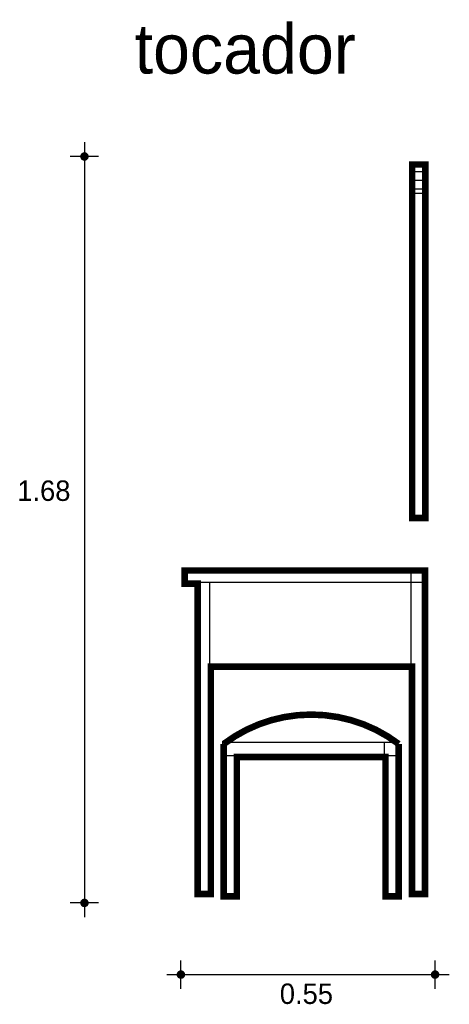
# Model space of a CAD drawing. Extents: x 6.65 to 7.63, y 9.32 to 11.57.
import ezdxf

# ---------------------------------------------------------------- set-up
doc = ezdxf.new("R2010")
doc.units = 0
doc.header["$MEASUREMENT"] = 0
doc.layers.get('0').update_dxf_attribs({"linetype": 'CONTINUOUS'})
for name, color, linetype in [('BORDE', 2, 'CONTINUOUS'), ('COTAS', 6, 'CONTINUOUS'), ('DIBUJO', 5, 'CONTINUOUS'), ('TEXTO', 4, 'CONTINUOUS')]:
    doc.layers.add(name, color=color, linetype=linetype)

# ---------------------------------------------------------------- blocks, each defined once
blk = doc.blocks.new('TOCADORC')
at = {"layer": 'DIBUJO'}
for p, q in [((2.4294, -1.4505), (2.4294, -0.6419)), ((2.4594, -0.6419), (2.4294, -0.6419)), ((2.4594, -1.4505), (2.4594, -0.6419)), ((2.4594, -0.6619), (2.4294, -0.6619)), ((2.4594, -0.6819), (2.4294, -0.6819)), ((2.4594, -0.7019), (2.4294, -0.7019)), ((2.4594, -0.7119), (2.4294, -0.7119)), ((2.4294, -1.4505), (2.4594, -1.4505)), ((1.909, -1.5705), (2.459, -1.5705)), ((1.909, -1.5705), (1.909, -1.6005)), ((2.429, -1.5705), (2.429, -2.3105)), ((2.459, -1.5705), (2.459, -2.3105)), ((1.909, -1.6005), (2.459, -1.6005)), ((1.939, -1.6005), (1.939, -2.3105)), ((1.969, -1.6005), (1.969, -2.3105)), ((1.969, -1.7905), (2.429, -1.7905)), ((1.9985, -1.9672), (2.3985, -1.9672)), ((1.9985, -1.9672), (1.9985, -2.3156)), ((2.3685, -1.9672), (2.3685, -2.3156)), ((2.3985, -1.9672), (2.3985, -2.3156)), ((1.9985, -1.9972), (2.3985, -1.9972)), ((2.0285, -1.9972), (2.0285, -2.3156)), ((1.939, -2.3105), (1.969, -2.3105)), ((1.9985, -2.3156), (2.0285, -2.3156)), ((2.3685, -2.3156), (2.3985, -2.3156)), ((2.429, -2.3105), (2.459, -2.3105))]:
    blk.add_line(p, q, dxfattribs=at)
blk.add_arc((2.1985, -2.2314), 0.3314, 52.8761, 127.1239, dxfattribs=at)

msp = doc.modelspace()

# ---------------------------------------------------------------- linework, layer by layer
at = {"layer": 'BORDE', "const_width": 0.015}
for points in [[(7.5748, 10.4326), (7.5448, 10.4326), (7.5448, 11.2412), (7.5748, 11.2412)], [(7.0244, 10.3126), (7.0244, 10.2826), (7.0544, 10.2826), (7.0544, 9.5726), (7.0844, 9.5726), (7.0844, 10.0926), (7.5444, 10.0926), (7.5444, 9.5726), (7.5744, 9.5726), (7.5744, 10.3126)]]:
    msp.add_lwpolyline(points, close=True, dxfattribs=at)
msp.add_lwpolyline([(7.1439, 9.5675), (7.1439, 9.8859), (7.4839, 9.8859), (7.4839, 9.5675), (7.5139, 9.5675), (7.5139, 9.9159, 0.335798), (7.1139, 9.9159), (7.1139, 9.5675)], format="xyb", close=True, dxfattribs=at)
at = {"layer": 'COTAS'}
for p, q in [((6.7953, 11.2921), (6.7953, 9.5198)), ((6.8278, 11.2596), (6.7629, 11.2596)), ((6.8278, 9.5522), (6.7629, 9.5522)), ((7.0159, 9.3559), (7.0159, 9.4208)), ((7.5973, 9.3559), (7.5973, 9.4208)), ((6.9834, 9.3883), (7.6297, 9.3883))]:
    msp.add_line(p, q, dxfattribs=at)
at = {"layer": 'COTAS', "const_width": 0.00974}
for points in [[(6.7905, 11.2596, 1), (6.8002, 11.2596, 1)], [(6.7905, 9.5522, 1), (6.8002, 9.5522, 1)], [(7.011, 9.3883, 1), (7.0208, 9.3883, 1)], [(7.5924, 9.3883, 1), (7.6021, 9.3883, 1)]]:
    msp.add_lwpolyline(points, format="xyb", close=True, dxfattribs=at)

# ---------------------------------------------------------------- block references
msp.add_blockref('TOCADORC', (5.1125, 11.8868))

# ---------------------------------------------------------------- texts
at = {"layer": 'COTAS'}
for s, p in [('1.68', (6.6416, 10.4718)), ('0.55', (7.2421, 9.3211))]:
    msp.add_text(s, height=0.04675, dxfattribs=at).set_placement(p)
at = {"layer": 'TEXTO'}
msp.add_text('tocador', height=0.11349, dxfattribs=at).set_placement((6.91, 11.4493))

doc.saveas('drawing.dxf')
